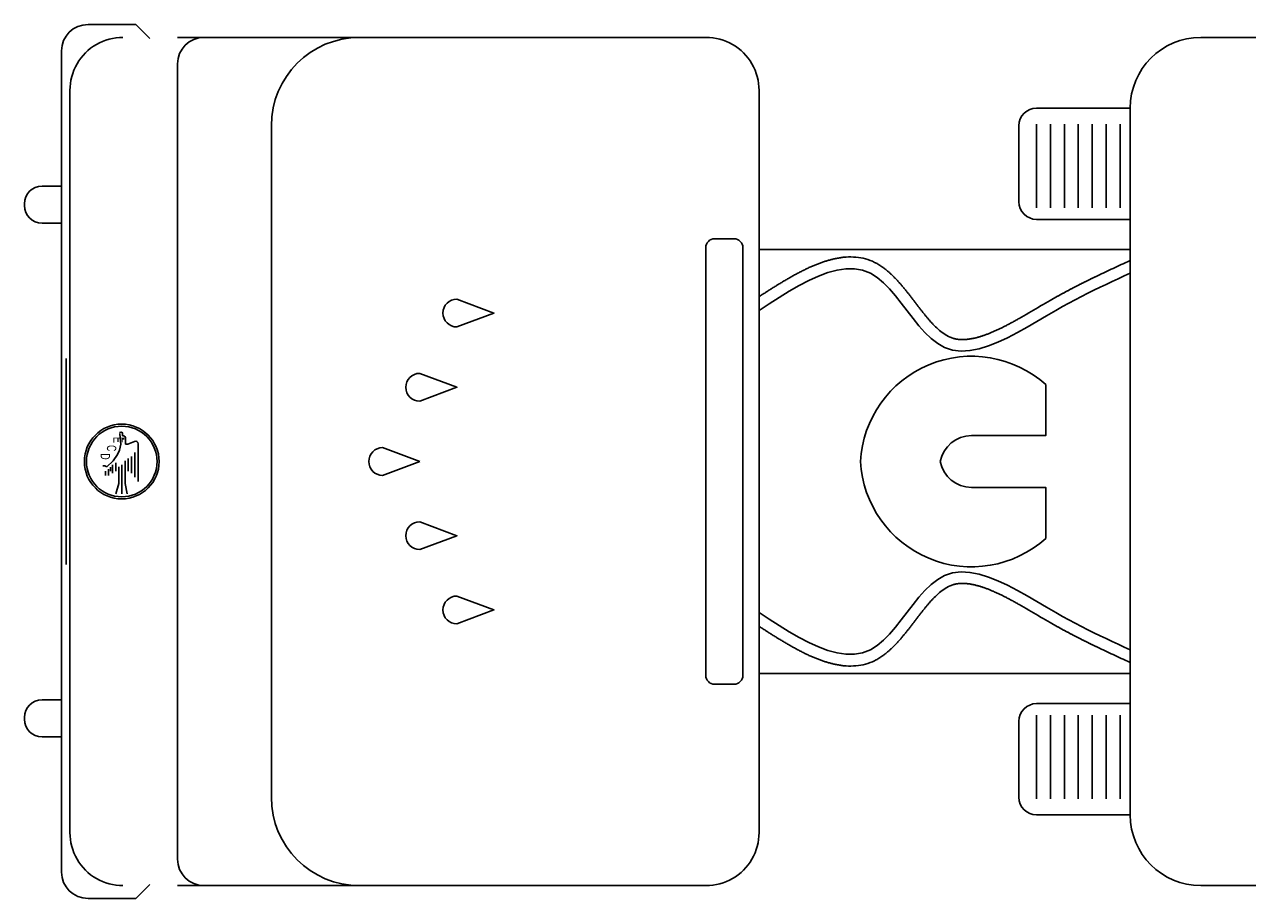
# Model space of a CAD drawing. Header units: millimetres. Extents: x 76.8 to 121.6, y 120.5 to 134.5.
# Tile 3 of 15: x 80.2 to 83.4, y 125.6 to 127.9. Entities that reach past the tile are written whole.
import ezdxf
from ezdxf.enums import TextEntityAlignment as Align

# ---------------------------------------------------------------- set-up
doc = ezdxf.new("R2010")
doc.units = ezdxf.units.MM

msp = doc.modelspace()

# ---------------------------------------------------------------- linework, layer by layer
for points in [[(80.5122, 127.8907), (80.388, 127.8907)], [(80.5484, 127.8545), (80.5122, 127.8907)], [(80.4787, 127.8571), (80.4697, 127.8568), (80.4607, 127.856), (80.4518, 127.8545), (80.443, 127.8524), (80.4344, 127.8498), (80.4259, 127.8466), (80.4177, 127.8429), (80.4097, 127.8387), (80.4021, 127.8339), (80.3947, 127.8286), (80.3877, 127.8229), (80.3811, 127.8167), (80.375, 127.8101), (80.3692, 127.8032), (80.364, 127.7958), (80.3592, 127.7881), (80.355, 127.7802), (80.3512, 127.772), (80.348, 127.7635), (80.3454, 127.7549), (80.3434, 127.7461), (80.3419, 127.7372), (80.341, 127.7282), (80.3407, 127.7191), (80.3407, 126.7531)], [(80.814, 127.8571), (80.6208, 127.8571)], [(81.9967, 127.8571), (80.6898, 127.8571)], [(81.2514, 127.8571), (81.0951, 127.8571)], [(82.1347, 126.7531), (82.1347, 127.7191), (82.1344, 127.7282), (82.1335, 127.7372), (82.1321, 127.7461), (82.13, 127.7549), (82.1274, 127.7635), (82.1242, 127.772), (82.1205, 127.7802), (82.1162, 127.7881), (82.1115, 127.7958), (82.1062, 127.8032), (82.1005, 127.8101), (82.0943, 127.8167), (82.0877, 127.8229), (82.0807, 127.8286), (82.0734, 127.8339), (82.0657, 127.8387), (82.0578, 127.8429), (82.0495, 127.8466), (82.0411, 127.8498), (82.0324, 127.8524), (82.0236, 127.8545), (82.0147, 127.856), (82.0058, 127.8568), (81.9967, 127.8571)], [(95.2907, 127.8571), (83.2847, 127.8571)], [(80.319, 127.8217), (80.319, 126.7531)], [(80.6208, 127.7881), (80.6208, 126.7531)], [(83.1007, 127.6731), (82.857, 127.6731)], [(83.1007, 127.6731), (83.1007, 126.7531)], [(80.8651, 127.6271), (80.8651, 126.7531)], [(82.811, 127.6271), (82.811, 127.4294)], [(82.857, 127.6309), (82.857, 127.4136)], [(82.8932, 127.6309), (82.8932, 127.4136)], [(82.9294, 127.6309), (82.9294, 127.4136)], [(82.9656, 127.6309), (82.9656, 127.4136)], [(83.0018, 127.6309), (83.0018, 127.4136)], [(83.0381, 127.6309), (83.0381, 127.4136)], [(83.0743, 127.6309), (83.0743, 127.4136)], [(80.319, 127.4701), (80.2684, 127.4701)], [(80.2224, 127.4241), (80.2224, 127.4195)], [(80.2684, 127.3735), (80.319, 127.3735)], [(82.857, 127.3834), (83.1007, 127.3834)], [(82.0695, 127.3328), (82.0189, 127.3328)], [(81.9959, 127.3098), (81.9959, 126.7531)], [(82.0925, 126.7531), (82.0925, 127.3098)], [(82.1347, 127.3051), (83.1007, 127.3051)], [(82.1347, 127.1823), (82.1361, 127.1831), (82.1383, 127.1845), (82.1405, 127.186), (82.1427, 127.1874), (82.1449, 127.1888), (82.1471, 127.1903), (82.1493, 127.1917), (82.1515, 127.1931), (82.1537, 127.1945), (82.1559, 127.1959), (82.1581, 127.1973), (82.1604, 127.1988), (82.1626, 127.2002), (82.1648, 127.2016), (82.167, 127.203), (82.1692, 127.2044), (82.1715, 127.2058), (82.1737, 127.2071), (82.1759, 127.2085), (82.1781, 127.2099), (82.1803, 127.2113), (82.1825, 127.2126), (82.1847, 127.214), (82.1869, 127.2154), (82.1892, 127.2167), (82.1914, 127.2181), (82.1936, 127.2194), (82.1959, 127.2208), (82.1981, 127.2221), (82.2003, 127.2234), (82.2025, 127.2247), (82.2047, 127.226), (82.2069, 127.2273), (82.2091, 127.2286), (82.2114, 127.2299), (82.2136, 127.2311), (82.2158, 127.2324), (82.218, 127.2337), (82.2203, 127.2349), (82.2225, 127.2362), (82.2247, 127.2374), (82.2269, 127.2386), (82.2291, 127.2398), (82.2313, 127.241), (82.2336, 127.2422), (82.2358, 127.2434), (82.238, 127.2445), (82.2402, 127.2457), (82.2424, 127.2469), (82.2447, 127.248), (82.2469, 127.2491), (82.2491, 127.2503), (82.2514, 127.2514), (82.2536, 127.2524), (82.2558, 127.2535), (82.258, 127.2546), (82.2602, 127.2556), (82.2624, 127.2566), (82.2646, 127.2577), (82.2668, 127.2587), (82.2691, 127.2597), (82.2713, 127.2607), (82.2735, 127.2616), (82.2758, 127.2626), (82.278, 127.2635), (82.2802, 127.2645), (82.2824, 127.2654), (82.2846, 127.2662), (82.2868, 127.2671), (82.2891, 127.268), (82.2913, 127.2688), (82.2935, 127.2696), (82.2957, 127.2704), (82.298, 127.2712), (82.3002, 127.272), (82.3025, 127.2728), (82.3047, 127.2735), (82.3069, 127.2742), (82.3091, 127.2749), (82.3114, 127.2756), (82.3136, 127.2762), (82.3158, 127.2769), (82.318, 127.2775), (82.3203, 127.2781), (82.3225, 127.2787), (82.3248, 127.2792), (82.327, 127.2798), (82.3293, 127.2803), (82.3315, 127.2808), (82.334, 127.2813), (82.3364, 127.2818), (82.3389, 127.2823), (82.3413, 127.2828), (82.3438, 127.2832), (82.3463, 127.2836), (82.3487, 127.2839), (82.3512, 127.2843), (82.3537, 127.2846), (82.3562, 127.2848), (82.3587, 127.285), (82.3612, 127.2852), (82.3676, 127.2855), (82.3739, 127.2856), (82.3803, 127.2854), (82.3867, 127.2849), (82.3931, 127.2842), (82.3994, 127.2832), (82.4056, 127.282), (82.4118, 127.2804), (82.4179, 127.2786), (82.4239, 127.2766), (82.4298, 127.2742), (82.4355, 127.2715), (82.4376, 127.2705), (82.4397, 127.2694), (82.4418, 127.2682), (82.4438, 127.267), (82.4458, 127.2658), (82.4478, 127.2646), (82.4498, 127.2633), (82.4517, 127.262), (82.4537, 127.2607), (82.4556, 127.2593), (82.4575, 127.258), (82.4594, 127.2566), (82.461, 127.2553), (82.4627, 127.254), (82.4643, 127.2527), (82.466, 127.2514), (82.4676, 127.2501), (82.4692, 127.2488), (82.4708, 127.2474), (82.4724, 127.2461), (82.4739, 127.2447), (82.4755, 127.2433), (82.477, 127.2419), (82.4786, 127.2405), (82.4801, 127.239), (82.4816, 127.2376), (82.4831, 127.2361), (82.4846, 127.2346), (82.4861, 127.2331), (82.4876, 127.2316), (82.4891, 127.2301), (82.4905, 127.2286), (82.492, 127.2271), (82.4934, 127.2256), (82.4948, 127.224), (82.4962, 127.2225), (82.4977, 127.2209), (82.4991, 127.2193), (82.5005, 127.2177), (82.5019, 127.2161), (82.5033, 127.2146), (82.5046, 127.213), (82.506, 127.2113), (82.5074, 127.2097), (82.5087, 127.2081), (82.5101, 127.2065), (82.5114, 127.2049), (82.5128, 127.2032), (82.5141, 127.2016), (82.5155, 127.2), (82.5168, 127.1983), (82.5181, 127.1967), (82.5194, 127.195), (82.5208, 127.1934), (82.5221, 127.1917), (82.5234, 127.19), (82.5247, 127.1884), (82.526, 127.1867), (82.5273, 127.185), (82.5286, 127.1834), (82.5299, 127.1817), (82.5311, 127.1801), (82.5324, 127.1784), (82.5337, 127.1767), (82.535, 127.1751), (82.5363, 127.1734), (82.5375, 127.1718), (82.5388, 127.1701), (82.5401, 127.1684), (82.5413, 127.1668), (82.5426, 127.1651), (82.5439, 127.1634), (82.5451, 127.1618), (82.5464, 127.1602), (82.5476, 127.1586), (82.5488, 127.157), (82.5501, 127.1554), (82.5513, 127.1537)], [(82.944, 127.2007), (82.9454, 127.2015), (82.9468, 127.2022), (82.9482, 127.2029), (82.9496, 127.2037), (82.9509, 127.2044), (82.9523, 127.2051), (82.9537, 127.2058), (82.9551, 127.2065), (82.9565, 127.2073), (82.9579, 127.208), (82.9593, 127.2087), (82.9607, 127.2094), (82.962, 127.2101), (82.9634, 127.2108), (82.9648, 127.2115), (82.9661, 127.2122), (82.9675, 127.2129), (82.9689, 127.2136), (82.9703, 127.2143), (82.9716, 127.215), (82.973, 127.2157), (82.9744, 127.2164), (82.9757, 127.217), (82.9771, 127.2177), (82.9785, 127.2184), (82.9798, 127.2191), (82.9812, 127.2198), (82.9825, 127.2204), (82.9839, 127.2211), (82.9852, 127.2218), (82.9866, 127.2224), (82.9879, 127.2231), (82.9893, 127.2238), (82.9907, 127.2245), (82.992, 127.2251), (82.9934, 127.2258), (82.9947, 127.2264), (82.9961, 127.2271), (82.9974, 127.2278), (82.9987, 127.2284), (83.0001, 127.2291), (83.0014, 127.2297), (83.0028, 127.2304), (83.0041, 127.231), (83.0054, 127.2317), (83.0068, 127.2323), (83.0081, 127.233), (83.0095, 127.2336), (83.0108, 127.2342), (83.0121, 127.2349), (83.0135, 127.2355), (83.0148, 127.2362), (83.0161, 127.2368), (83.0175, 127.2374), (83.0188, 127.2381), (83.0201, 127.2387), (83.0215, 127.2393), (83.0228, 127.24), (83.0241, 127.2406), (83.0255, 127.2412), (83.0307, 127.2437), (83.0359, 127.2461), (83.0411, 127.2486), (83.0463, 127.251), (83.0515, 127.2534), (83.0567, 127.2558), (83.0619, 127.2583), (83.0671, 127.2607), (83.0724, 127.2631), (83.0776, 127.2655), (83.0828, 127.2679), (83.1007, 127.2761)], [(82.1347, 127.1466), (82.1611, 127.1637), (82.1873, 127.1804), (82.2133, 127.1964), (82.2391, 127.2112), (82.2645, 127.2245), (82.2895, 127.2359), (82.3139, 127.2451), (82.3377, 127.2515), (82.3607, 127.2549), (82.3829, 127.255), (82.4042, 127.2512), (82.4245, 127.2432), (82.4417, 127.2324), (82.4583, 127.2185), (82.4742, 127.2022), (82.4898, 127.1842), (82.505, 127.165), (82.5202, 127.1452), (82.5354, 127.1255), (82.5509, 127.1065), (82.5666, 127.0889), (82.5829, 127.0732), (82.5999, 127.06), (82.6177, 127.05), (82.6386, 127.0432), (82.6607, 127.0406), (82.6837, 127.0418), (82.7074, 127.0464), (82.7318, 127.0538), (82.7566, 127.0637), (82.7818, 127.0754), (82.8071, 127.0886), (82.8325, 127.1028), (82.8578, 127.1175), (82.8828, 127.1323), (82.9074, 127.1466), (82.9245, 127.1562), (82.9413, 127.1655), (82.9579, 127.1743), (82.9743, 127.1828), (82.9905, 127.191), (83.0065, 127.199), (83.0224, 127.2067), (83.0382, 127.2142), (83.0539, 127.2216), (83.0695, 127.2288), (83.0851, 127.236), (83.1006, 127.2432)], [(82.5513, 127.1537), (82.5526, 127.1521), (82.5538, 127.1505), (82.5551, 127.1489), (82.5563, 127.1473), (82.5576, 127.1457), (82.5589, 127.1441), (82.5601, 127.1426), (82.5613, 127.141), (82.5625, 127.1395), (82.5637, 127.138), (82.5649, 127.1365), (82.5662, 127.1349), (82.5674, 127.1334), (82.5686, 127.1319), (82.5699, 127.1304), (82.5711, 127.1289), (82.5724, 127.1274), (82.5736, 127.1259), (82.5747, 127.1247), (82.5758, 127.1234), (82.5769, 127.1221), (82.578, 127.1209), (82.5791, 127.1196), (82.5802, 127.1184), (82.5813, 127.1171), (82.5824, 127.1159), (82.5836, 127.1146), (82.5847, 127.1134), (82.5859, 127.1121), (82.587, 127.1109), (82.5903, 127.1075), (82.5936, 127.1041), (82.5971, 127.1009), (82.6005, 127.0976), (82.6041, 127.0945), (82.6078, 127.0915), (82.6115, 127.0886), (82.6154, 127.0859), (82.6193, 127.0833), (82.6234, 127.081), (82.6275, 127.0788), (82.6318, 127.0768), (82.6328, 127.0764), (82.6339, 127.076), (82.635, 127.0755), (82.6361, 127.0751), (82.6372, 127.0747), (82.6383, 127.0744), (82.6394, 127.074), (82.6405, 127.0737), (82.6417, 127.0733), (82.6428, 127.073), (82.6439, 127.0728), (82.6451, 127.0725), (82.6464, 127.0722), (82.6478, 127.0719), (82.6492, 127.0717), (82.6505, 127.0715), (82.6519, 127.0713), (82.6533, 127.0711), (82.6547, 127.071), (82.6561, 127.0708), (82.6575, 127.0707), (82.6588, 127.0707), (82.6602, 127.0706), (82.6616, 127.0706), (82.6632, 127.0705), (82.6647, 127.0705), (82.6662, 127.0705), (82.6678, 127.0706), (82.6693, 127.0706), (82.6708, 127.0707), (82.6724, 127.0708), (82.6739, 127.0709), (82.6754, 127.071), (82.677, 127.0712), (82.6785, 127.0714), (82.68, 127.0715), (82.6817, 127.0718), (82.6834, 127.072), (82.6851, 127.0723), (82.6868, 127.0726), (82.6885, 127.0729), (82.6902, 127.0732), (82.6918, 127.0735), (82.6935, 127.0739), (82.6952, 127.0742), (82.6969, 127.0746), (82.6985, 127.075), (82.7002, 127.0754), (82.702, 127.0759), (82.7038, 127.0764), (82.7057, 127.0769), (82.7075, 127.0774), (82.7093, 127.0779), (82.7111, 127.0785), (82.7129, 127.0791), (82.7147, 127.0796), (82.7165, 127.0802), (82.7183, 127.0808), (82.7201, 127.0814), (82.7219, 127.0821), (82.7238, 127.0827), (82.7257, 127.0835), (82.7277, 127.0842), (82.7296, 127.0849), (82.7315, 127.0856), (82.7334, 127.0864), (82.7353, 127.0872), (82.7372, 127.0879), (82.7391, 127.0887), (82.741, 127.0895), (82.7429, 127.0903), (82.7448, 127.0911), (82.7468, 127.092), (82.7488, 127.0929), (82.7508, 127.0938), (82.7528, 127.0947), (82.7548, 127.0956), (82.7567, 127.0965), (82.7587, 127.0975), (82.7607, 127.0984), (82.7627, 127.0993), (82.7646, 127.1003), (82.7666, 127.1013), (82.7686, 127.1022), (82.7706, 127.1033), (82.7727, 127.1043), (82.7747, 127.1053), (82.7767, 127.1064), (82.7788, 127.1074), (82.7808, 127.1085), (82.7828, 127.1095), (82.7849, 127.1106), (82.7869, 127.1117), (82.7889, 127.1128), (82.7909, 127.1138), (82.7929, 127.1149), (82.795, 127.1161), (82.7971, 127.1172), (82.7992, 127.1183), (82.8012, 127.1195), (82.8033, 127.1206), (82.8054, 127.1218), (82.8074, 127.1229), (82.8095, 127.1241), (82.8115, 127.1253), (82.8136, 127.1264), (82.8157, 127.1276), (82.8177, 127.1288), (82.824, 127.1324), (82.8302, 127.136), (82.8365, 127.1397), (82.8427, 127.1433), (82.8489, 127.147), (82.8551, 127.1507), (82.8613, 127.1543), (82.8676, 127.158), (82.8738, 127.1616), (82.88, 127.1653), (82.8863, 127.1689), (82.8925, 127.1725), (82.894, 127.1733), (82.8954, 127.1742), (82.8969, 127.175), (82.8983, 127.1758), (82.8998, 127.1766), (82.9013, 127.1775), (82.9027, 127.1783), (82.9042, 127.1791), (82.9056, 127.1799), (82.9071, 127.1807), (82.9085, 127.1815), (82.91, 127.1823), (82.9114, 127.1831), (82.9128, 127.1839), (82.9143, 127.1847), (82.9157, 127.1855), (82.9171, 127.1863), (82.9185, 127.1871), (82.92, 127.1879), (82.9214, 127.1886), (82.9228, 127.1894), (82.9243, 127.1902), (82.9257, 127.191), (82.9271, 127.1917), (82.9285, 127.1925), (82.9299, 127.1933), (82.9313, 127.194), (82.9327, 127.1948), (82.9341, 127.1955), (82.9356, 127.1963), (82.937, 127.197), (82.9384, 127.1978), (82.9398, 127.1985), (82.9412, 127.1993), (82.9426, 127.2), (82.944, 127.2007)], [(81.348, 127.1757), (81.4446, 127.1395), (81.348, 127.1033)], [(80.3311, 127.0214), (80.3311, 126.7531)], [(81.2514, 126.9825), (81.348, 126.9463), (81.2514, 126.9101)], [(82.8811, 126.9534), (82.8811, 126.8206), (82.6879, 126.8206)], [(80.4642, 126.7715), (80.4696, 126.7824), (80.473, 126.7986), (80.4716, 126.8148), (80.4709, 126.8256)], [(80.4732, 126.8295), (80.4696, 126.8283)], [(80.4789, 126.8202), (80.4777, 126.8202), (80.4777, 126.8262)], [(80.4804, 126.8148), (80.4804, 126.8108)], [(80.4912, 126.7986), (80.4858, 126.7986), (80.4858, 126.8133)], [(80.5088, 126.8056), (80.4912, 126.7986)], [(80.5183, 126.7012), (80.5183, 126.7992)], [(81.1548, 126.7894), (81.2514, 126.7531)], [(80.319, 125.6846), (80.319, 126.7531)], [(80.3311, 126.4849), (80.3311, 126.7531)], [(80.4787, 125.6491), (80.4697, 125.6494), (80.4607, 125.6503), (80.4518, 125.6518), (80.443, 125.6538), (80.4344, 125.6565), (80.4259, 125.6596), (80.4177, 125.6634), (80.4097, 125.6676), (80.4021, 125.6724), (80.3947, 125.6777), (80.3877, 125.6834), (80.3811, 125.6896), (80.375, 125.6962), (80.3692, 125.7031), (80.364, 125.7105), (80.3592, 125.7181), (80.355, 125.7261), (80.3512, 125.7343), (80.348, 125.7428), (80.3454, 125.7514), (80.3434, 125.7602), (80.3419, 125.7691), (80.341, 125.7781), (80.3407, 125.7871), (80.3407, 126.7531)], [(80.4371, 126.7391), (80.4534, 126.7553), (80.4642, 126.7715)], [(80.4601, 126.7283), (80.4601, 126.7499)], [(80.4845, 126.7553), (80.4845, 126.6958), (80.4899, 126.6688)], [(80.4926, 126.7607), (80.4926, 126.7283)], [(80.5007, 126.7661), (80.5007, 126.7229)], [(80.5095, 126.777), (80.5095, 126.7121)], [(80.6208, 125.7181), (80.6208, 126.7531)], [(80.8651, 125.8791), (80.8651, 126.7531)], [(81.1548, 126.7169), (81.2514, 126.7531)], [(81.9959, 126.1965), (81.9959, 126.7531)], [(82.1347, 126.7531), (82.1347, 125.7871), (82.1344, 125.7781), (82.1335, 125.7691), (82.1321, 125.7602), (82.13, 125.7514), (82.1274, 125.7428), (82.1242, 125.7343), (82.1205, 125.7261), (82.1162, 125.7181), (82.1115, 125.7105), (82.1062, 125.7031), (82.1005, 125.6962), (82.0943, 125.6896), (82.0877, 125.6834), (82.0807, 125.6777), (82.0734, 125.6724), (82.0657, 125.6676), (82.0578, 125.6634), (82.0495, 125.6596), (82.0411, 125.6565), (82.0324, 125.6538), (82.0236, 125.6518), (82.0147, 125.6503), (82.0058, 125.6494), (81.9967, 125.6491)], [(82.0925, 126.7531), (82.0925, 126.1965)], [(83.1007, 125.8331), (83.1007, 126.7531)], [(80.4263, 126.7418), (80.4317, 126.7418), (80.4371, 126.7391)], [(80.4331, 126.7168), (80.4331, 126.7276)], [(80.4412, 126.733), (80.4412, 126.7168)], [(80.4466, 126.7384), (80.4466, 126.7276)], [(80.452, 126.7445), (80.452, 126.7229)], [(80.4682, 126.7391), (80.4682, 126.6958), (80.4601, 126.6688)], [(80.4763, 126.6688), (80.4763, 126.7445)], [(82.8811, 126.5529), (82.8811, 126.6857), (82.6879, 126.6857)], [(81.2514, 126.5237), (81.348, 126.56), (81.2514, 126.5962)], [(82.1347, 126.3597), (82.1611, 126.3426), (82.1873, 126.3259), (82.2133, 126.3099), (82.2391, 126.2951), (82.2645, 126.2818), (82.2895, 126.2704), (82.3139, 126.2612), (82.3377, 126.2548), (82.3607, 126.2513), (82.3829, 126.2513), (82.4042, 126.2551), (82.4245, 126.2631), (82.4417, 126.2739), (82.4583, 126.2878), (82.4742, 126.3041), (82.4898, 126.3221), (82.505, 126.3413), (82.5202, 126.3611), (82.5354, 126.3808), (82.5509, 126.3997), (82.5666, 126.4174), (82.5829, 126.4331), (82.5999, 126.4463), (82.6177, 126.4563), (82.6386, 126.4631), (82.6607, 126.4657), (82.6837, 126.4645), (82.7074, 126.4599), (82.7318, 126.4525), (82.7566, 126.4426), (82.7818, 126.4309), (82.8071, 126.4176), (82.8325, 126.4034), (82.8578, 126.3887), (82.8828, 126.374), (82.9074, 126.3597), (82.9245, 126.35), (82.9413, 126.3408), (82.9579, 126.332), (82.9743, 126.3235), (82.9905, 126.3153), (83.0065, 126.3073), (83.0224, 126.2996), (83.0382, 126.2921), (83.0539, 126.2847), (83.0695, 126.2774), (83.0851, 126.2702), (83.1006, 126.2631)], [(82.5513, 126.3525), (82.5526, 126.3541), (82.5538, 126.3558), (82.5551, 126.3574), (82.5563, 126.359), (82.5576, 126.3606), (82.5589, 126.3622), (82.5601, 126.3637), (82.5613, 126.3653), (82.5625, 126.3668), (82.5637, 126.3683), (82.5649, 126.3698), (82.5662, 126.3713), (82.5674, 126.3729), (82.5686, 126.3744), (82.5699, 126.3759), (82.5711, 126.3774), (82.5724, 126.3789), (82.5736, 126.3804), (82.5747, 126.3816), (82.5758, 126.3829), (82.5769, 126.3842), (82.578, 126.3854), (82.5791, 126.3867), (82.5802, 126.3879), (82.5813, 126.3892), (82.5824, 126.3904), (82.5836, 126.3917), (82.5847, 126.3929), (82.5859, 126.3941), (82.587, 126.3954), (82.5903, 126.3988), (82.5936, 126.4021), (82.5971, 126.4054), (82.6005, 126.4086), (82.6041, 126.4118), (82.6078, 126.4148), (82.6115, 126.4176), (82.6154, 126.4204), (82.6193, 126.4229), (82.6234, 126.4253), (82.6275, 126.4275), (82.6318, 126.4294), (82.6328, 126.4299), (82.6339, 126.4303), (82.635, 126.4307), (82.6361, 126.4312), (82.6372, 126.4315), (82.6383, 126.4319), (82.6394, 126.4323), (82.6405, 126.4326), (82.6417, 126.4329), (82.6428, 126.4332), (82.6439, 126.4335), (82.6451, 126.4338), (82.6464, 126.4341), (82.6478, 126.4344), (82.6492, 126.4346), (82.6505, 126.4348), (82.6519, 126.435), (82.6533, 126.4352), (82.6547, 126.4353), (82.6561, 126.4354), (82.6575, 126.4355), (82.6588, 126.4356), (82.6602, 126.4357), (82.6616, 126.4357), (82.6632, 126.4358), (82.6647, 126.4358), (82.6662, 126.4357), (82.6678, 126.4357), (82.6693, 126.4357), (82.6708, 126.4356), (82.6724, 126.4355), (82.6739, 126.4354), (82.6754, 126.4352), (82.677, 126.4351), (82.6785, 126.4349), (82.68, 126.4347), (82.6817, 126.4345), (82.6834, 126.4343), (82.6851, 126.434), (82.6868, 126.4337), (82.6885, 126.4334), (82.6902, 126.4331), (82.6918, 126.4328), (82.6935, 126.4324), (82.6952, 126.432), (82.6969, 126.4317), (82.6985, 126.4313), (82.7002, 126.4308), (82.702, 126.4304), (82.7038, 126.4299), (82.7057, 126.4294), (82.7075, 126.4289), (82.7093, 126.4283), (82.7111, 126.4278), (82.7129, 126.4272), (82.7147, 126.4267), (82.7165, 126.4261), (82.7183, 126.4255), (82.7201, 126.4248), (82.7219, 126.4242), (82.7238, 126.4235), (82.7257, 126.4228), (82.7277, 126.4221), (82.7296, 126.4214), (82.7315, 126.4206), (82.7334, 126.4199), (82.7353, 126.4191), (82.7372, 126.4184), (82.7391, 126.4176), (82.741, 126.4168), (82.7429, 126.416), (82.7448, 126.4152), (82.7468, 126.4143), (82.7488, 126.4134), (82.7508, 126.4125), (82.7528, 126.4116), (82.7548, 126.4107), (82.7567, 126.4098), (82.7587, 126.4088), (82.7607, 126.4079), (82.7627, 126.4069), (82.7646, 126.406), (82.7666, 126.405), (82.7686, 126.4041), (82.7706, 126.403), (82.7727, 126.402), (82.7747, 126.401), (82.7767, 126.3999), (82.7788, 126.3989), (82.7808, 126.3978), (82.7828, 126.3967), (82.7849, 126.3957), (82.7869, 126.3946), (82.7889, 126.3935), (82.7909, 126.3924), (82.7929, 126.3913), (82.795, 126.3902), (82.7971, 126.3891), (82.7992, 126.3879), (82.8012, 126.3868), (82.8033, 126.3856), (82.8054, 126.3845), (82.8074, 126.3833), (82.8095, 126.3822), (82.8115, 126.381), (82.8136, 126.3798), (82.8157, 126.3787), (82.8177, 126.3775), (82.824, 126.3739), (82.8302, 126.3703), (82.8365, 126.3666), (82.8427, 126.363), (82.8489, 126.3593), (82.8551, 126.3556), (82.8613, 126.352), (82.8676, 126.3483), (82.8738, 126.3446), (82.88, 126.341), (82.8863, 126.3374), (82.8926, 126.3338), (82.894, 126.3329), (82.8954, 126.3321), (82.8969, 126.3313), (82.8983, 126.3305), (82.8998, 126.3296), (82.9013, 126.3288), (82.9027, 126.328), (82.9042, 126.3272), (82.9056, 126.3264), (82.9071, 126.3256), (82.9085, 126.3247), (82.91, 126.3239), (82.9114, 126.3231), (82.9128, 126.3224), (82.9143, 126.3216), (82.9157, 126.3208), (82.9171, 126.32), (82.9185, 126.3192), (82.92, 126.3184), (82.9214, 126.3176), (82.9228, 126.3169), (82.9243, 126.3161), (82.9257, 126.3153), (82.9271, 126.3145), (82.9285, 126.3138), (82.9299, 126.313), (82.9313, 126.3123), (82.9327, 126.3115), (82.9341, 126.3108), (82.9356, 126.31), (82.937, 126.3093), (82.9384, 126.3085), (82.9398, 126.3078), (82.9412, 126.307), (82.9426, 126.3063), (82.944, 126.3055)], [(81.348, 126.3306), (81.4446, 126.3668), (81.348, 126.403)], [(82.1347, 126.324), (82.1361, 126.3232), (82.1383, 126.3217), (82.1405, 126.3203), (82.1427, 126.3189), (82.1449, 126.3175), (82.1471, 126.316), (82.1493, 126.3146), (82.1515, 126.3132), (82.1537, 126.3118), (82.1559, 126.3104), (82.1581, 126.3089), (82.1604, 126.3075), (82.1626, 126.3061), (82.1648, 126.3047), (82.167, 126.3033), (82.1692, 126.3019), (82.1715, 126.3005), (82.1737, 126.2991), (82.1759, 126.2978), (82.1781, 126.2964), (82.1803, 126.295), (82.1825, 126.2936), (82.1847, 126.2923), (82.1869, 126.2909), (82.1892, 126.2896), (82.1914, 126.2882), (82.1936, 126.2869), (82.1959, 126.2855), (82.1981, 126.2842), (82.2003, 126.2829), (82.2025, 126.2816), (82.2047, 126.2803), (82.2069, 126.279), (82.2091, 126.2777), (82.2114, 126.2764), (82.2136, 126.2751), (82.2158, 126.2739), (82.218, 126.2726), (82.2203, 126.2714), (82.2225, 126.2701), (82.2247, 126.2689), (82.2269, 126.2677), (82.2291, 126.2665), (82.2313, 126.2653), (82.2336, 126.2641), (82.2358, 126.2629), (82.238, 126.2617), (82.2402, 126.2606), (82.2424, 126.2594), (82.2447, 126.2583), (82.2469, 126.2572), (82.2491, 126.256), (82.2514, 126.2549), (82.2536, 126.2538), (82.2558, 126.2528), (82.258, 126.2517), (82.2602, 126.2507), (82.2624, 126.2496), (82.2646, 126.2486), (82.2668, 126.2476), (82.2691, 126.2466), (82.2713, 126.2456), (82.2735, 126.2447), (82.2758, 126.2437), (82.278, 126.2427), (82.2802, 126.2418), (82.2824, 126.2409), (82.2846, 126.24), (82.2868, 126.2392), (82.2891, 126.2383), (82.2913, 126.2375), (82.2935, 126.2366), (82.2957, 126.2358), (82.298, 126.235), (82.3002, 126.2343), (82.3025, 126.2335), (82.3047, 126.2328), (82.3069, 126.2321), (82.3091, 126.2314), (82.3114, 126.2307), (82.3136, 126.23), (82.3158, 126.2294), (82.318, 126.2288), (82.3203, 126.2282), (82.3225, 126.2276), (82.3248, 126.227), (82.327, 126.2265), (82.3293, 126.226), (82.3315, 126.2255), (82.334, 126.2249), (82.3364, 126.2244), (82.3389, 126.224), (82.3413, 126.2235), (82.3438, 126.2231), (82.3463, 126.2227), (82.3487, 126.2223), (82.3512, 126.222), (82.3537, 126.2217), (82.3562, 126.2215), (82.3587, 126.2212), (82.3612, 126.2211), (82.3676, 126.2208), (82.3739, 126.2207), (82.3803, 126.2209), (82.3867, 126.2214), (82.3931, 126.2221), (82.3994, 126.2231), (82.4057, 126.2243), (82.4118, 126.2258), (82.4179, 126.2276), (82.4239, 126.2297), (82.4298, 126.2321), (82.4355, 126.2347), (82.4376, 126.2358), (82.4397, 126.2369), (82.4418, 126.2381), (82.4438, 126.2392), (82.4458, 126.2404), (82.4478, 126.2417), (82.4498, 126.243), (82.4517, 126.2443), (82.4537, 126.2456), (82.4556, 126.2469), (82.4575, 126.2483), (82.4594, 126.2497), (82.461, 126.251), (82.4627, 126.2523), (82.4643, 126.2535), (82.466, 126.2549), (82.4676, 126.2562), (82.4692, 126.2575), (82.4708, 126.2589), (82.4724, 126.2602), (82.4739, 126.2616), (82.4755, 126.263), (82.477, 126.2644), (82.4786, 126.2658), (82.4801, 126.2673), (82.4816, 126.2687), (82.4831, 126.2702), (82.4846, 126.2717), (82.4861, 126.2731), (82.4876, 126.2746), (82.4891, 126.2761), (82.4905, 126.2777), (82.492, 126.2792), (82.4934, 126.2807), (82.4948, 126.2823), (82.4962, 126.2838), (82.4977, 126.2854), (82.4991, 126.287), (82.5005, 126.2885), (82.5019, 126.2901), (82.5033, 126.2917), (82.5046, 126.2933), (82.506, 126.2949), (82.5074, 126.2965), (82.5087, 126.2982), (82.5101, 126.2998), (82.5114, 126.3014), (82.5128, 126.303), (82.5141, 126.3047), (82.5155, 126.3063), (82.5168, 126.308), (82.5181, 126.3096), (82.5194, 126.3113), (82.5208, 126.3129), (82.5221, 126.3146), (82.5234, 126.3162), (82.5247, 126.3179), (82.526, 126.3196), (82.5273, 126.3212), (82.5286, 126.3229), (82.5299, 126.3246), (82.5311, 126.3262), (82.5324, 126.3279), (82.5337, 126.3295), (82.535, 126.3312), (82.5363, 126.3329), (82.5375, 126.3345), (82.5388, 126.3362), (82.5401, 126.3378), (82.5413, 126.3395), (82.5426, 126.3412), (82.5439, 126.3428), (82.5451, 126.3445), (82.5464, 126.3461), (82.5476, 126.3477), (82.5488, 126.3493), (82.5501, 126.3509), (82.5513, 126.3525)], [(82.944, 126.3055), (82.9454, 126.3048), (82.9468, 126.3041), (82.9482, 126.3034), (82.9496, 126.3026), (82.9509, 126.3019), (82.9523, 126.3012), (82.9537, 126.3005), (82.9551, 126.2997), (82.9565, 126.299), (82.9579, 126.2983), (82.9593, 126.2976), (82.9607, 126.2969), (82.962, 126.2962), (82.9634, 126.2955), (82.9648, 126.2948), (82.9661, 126.2941), (82.9675, 126.2934), (82.9689, 126.2927), (82.9703, 126.292), (82.9716, 126.2913), (82.973, 126.2906), (82.9744, 126.2899), (82.9757, 126.2892), (82.9771, 126.2885), (82.9785, 126.2879), (82.9798, 126.2872), (82.9812, 126.2865), (82.9825, 126.2858), (82.9839, 126.2852), (82.9852, 126.2845), (82.9866, 126.2838), (82.9879, 126.2832), (82.9893, 126.2825), (82.9907, 126.2818), (82.992, 126.2812), (82.9934, 126.2805), (82.9947, 126.2798), (82.9961, 126.2792), (82.9974, 126.2785), (82.9987, 126.2779), (83.0001, 126.2772), (83.0014, 126.2766), (83.0028, 126.2759), (83.0041, 126.2753), (83.0054, 126.2746), (83.0068, 126.274), (83.0081, 126.2733), (83.0095, 126.2727), (83.0108, 126.272), (83.0121, 126.2714), (83.0135, 126.2708), (83.0148, 126.2701), (83.0161, 126.2695), (83.0175, 126.2689), (83.0188, 126.2682), (83.0201, 126.2676), (83.0215, 126.2669), (83.0228, 126.2663), (83.0241, 126.2657), (83.0255, 126.265), (83.0307, 126.2626), (83.0359, 126.2601), (83.0411, 126.2577), (83.0463, 126.2553), (83.0515, 126.2529), (83.0567, 126.2504), (83.0619, 126.248), (83.0671, 126.2456), (83.0724, 126.2432), (83.0776, 126.2408), (83.0828, 126.2384), (83.1007, 126.2301)], [(82.1347, 126.2011), (83.1007, 126.2011)], [(82.0695, 126.1735), (82.0189, 126.1735)], [(80.2684, 126.1328), (80.319, 126.1328)], [(82.857, 126.1229), (83.1007, 126.1229)], [(80.2224, 126.0822), (80.2224, 126.0868)], [(82.857, 125.8754), (82.857, 126.0927)], [(82.8932, 125.8754), (82.8932, 126.0927)], [(82.9294, 125.8754), (82.9294, 126.0927)], [(82.9656, 125.8754), (82.9656, 126.0927)], [(83.0018, 125.8754), (83.0018, 126.0927)], [(83.0381, 125.8754), (83.0381, 126.0927)], [(83.0743, 125.8754), (83.0743, 126.0927)], [(82.811, 125.8791), (82.811, 126.0769)], [(80.319, 126.0362), (80.2684, 126.0362)], [(83.1007, 125.8331), (82.857, 125.8331)], [(80.5484, 125.6518), (80.5122, 125.6156)], [(80.814, 125.6491), (80.6208, 125.6491)], [(81.9967, 125.6491), (80.6898, 125.6491)], [(81.2514, 125.6491), (81.0951, 125.6491)], [(95.2907, 125.6491), (83.2847, 125.6491)], [(80.5122, 125.6156), (80.388, 125.6156)]]:
    msp.add_lwpolyline(points)
for radius in [0.0973, 0.0919]:
    msp.add_circle((80.4757, 126.7531), radius)
for centre, radius, start, end in [((80.388, 127.8217), 0.069, 90, 180), ((80.6898, 127.7881), 0.069, 90, 180), ((81.0951, 127.6271), 0.23, 90, 180), ((83.2847, 127.6731), 0.184, 90, 180), ((82.857, 127.6271), 0.046, 90, 180), ((80.2684, 127.4241), 0.046, 90, 180), ((80.2684, 127.4195), 0.046, 180, 270), ((82.857, 127.4294), 0.046, 180, 270), ((82.0189, 127.3098), 0.023, 90, 180), ((82.0695, 127.3098), 0.023, 0, 90), ((81.348, 127.1395), 0.0362, 90, 270), ((82.6879, 126.7374), 0.2898, 48.1897, 176.8952), ((81.2514, 126.9463), 0.0362, 90, 270), ((80.4742, 126.8262), 0.00345, 0, 108.4329), ((80.4789, 126.8133), 0.0069, 0, 90), ((82.6879, 126.7374), 0.0832, 90, 169.1226), ((80.5114, 126.7992), 0.0069, 0, 111.799), ((81.1548, 126.7531), 0.0362, 90, 180), ((81.1548, 126.7531), 0.0362, 180, 270), ((82.6879, 126.7688), 0.2898, 183.1052, 311.8101), ((82.6879, 126.7688), 0.0832, 190.8784, 270), ((81.2514, 126.56), 0.0362, 90, 270), ((81.348, 126.3668), 0.0362, 90, 270), ((82.0189, 126.1965), 0.023, 180, 270), ((82.0695, 126.1965), 0.023, 270, 0), ((80.2684, 126.0868), 0.046, 90, 180), ((82.857, 126.0769), 0.046, 90, 180), ((80.2684, 126.0822), 0.046, 180, 270), ((81.0951, 125.8791), 0.23, 180, 270), ((82.857, 125.8791), 0.046, 180, 270), ((83.2847, 125.8331), 0.184, 180, 270), ((80.6898, 125.7181), 0.069, 180, 270), ((80.388, 125.6846), 0.069, 180, 270)]:
    msp.add_arc(centre, radius, start, end)

# ---------------------------------------------------------------- texts
for s, p, p2 in [('E', (80.4534, 126.8175), (80.4534, 126.8013)), ('C', (80.4371, 126.7959), (80.4371, 126.7797)), ('D', (80.4209, 126.7742), (80.4209, 126.758))]:
    msp.add_text(s, height=0.0243, rotation=270).set_placement(p, p2, align=Align.ALIGNED)

doc.saveas('drawing.dxf')
